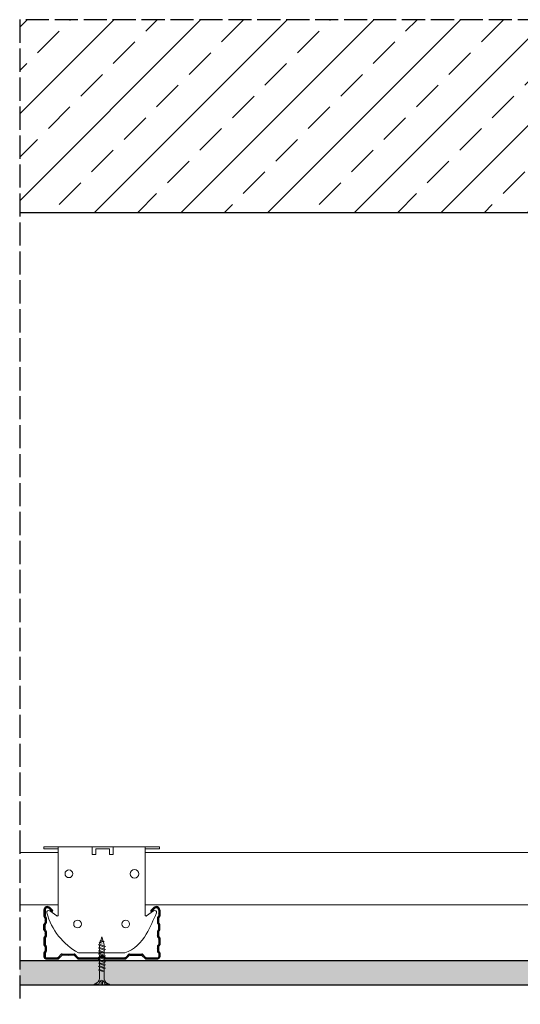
# Model space of a CAD drawing. Header units: millimetres. Extents: x 2264 to 5334, y 1259 to 2026.
# Tile 1 of 15: x 2264 to 2523, y 1516 to 2026. Entities that reach past the tile are written whole.
import ezdxf

# ---------------------------------------------------------------- set-up
doc = ezdxf.new("R2010")
doc.units = ezdxf.units.MM
doc.linetypes.add('ACAD_ISO02W100', pattern=[15, 12, -3])
for name, color, linetype, lineweight in [('_RIGIPS AKCESORIA', 7, 'Continuous', 18), ('_RIGIPS G-K', 7, 'Continuous', 25), ('_RIGIPS PROFIL', 7, 'Continuous', 18), ('PRZERYWANA', 7, 'ACAD_ISO02W100', 25)]:
    doc.layers.add(name, color=color, linetype=linetype, lineweight=lineweight)

# ---------------------------------------------------------------- blocks, each defined once
blk = doc.blocks.new('TN 25')
at = {"layer": '_RIGIPS AKCESORIA'}
for p, q in [((0, -0.84), (0, 7.16)), ((0, 7.16), (0.46, 7.16)), ((0.46, 7.16), (0.46, 4.78)), ((0.46, 4.78), (0, 4.78)), ((0, 3.5), (1.77, 3.5)), ((0, 2.83), (1.77, 2.83)), ((0.46, 1.64), (0, 1.64)), ((0.46, -0.84), (0.46, 1.64)), ((1.77, 3.5), (1.77, 4.2)), ((1.77, 2.83), (1.77, 2.18)), ((3.02, 4.46), (8.47, 4.46)), ((7.49, 2.01), (3.55, 2.01)), ((7.12, 4.46), (7.12, 3.18)), ((8.03, 2.01), (7.12, 4.46)), ((7.12, 3.18), (7.65, 1.53)), ((7.65, 1.53), (8.03, 2.01)), ((9.41, 2.01), (8.03, 2.01)), ((8.47, 4.46), (8.79, 5)), ((9.61, 1.51), (8.47, 4.46)), ((8.79, 5), (9.93, 2.01)), ((9, 4.46), (10.1, 4.46)), ((9.93, 2.01), (9.61, 1.51)), ((11.04, 2.01), (9.93, 2.01)), ((10.1, 4.46), (10.41, 5)), ((11.23, 1.51), (10.1, 4.46)), ((10.41, 5), (11.56, 2.01)), ((10.62, 4.46), (11.67, 4.46)), ((11.56, 2.01), (11.23, 1.51)), ((12.61, 2.01), (11.56, 2.01)), ((11.67, 4.46), (11.99, 5)), ((12.81, 1.51), (11.67, 4.46)), ((11.99, 5), (13.14, 2.01)), ((12.2, 4.46), (13.21, 4.46)), ((13.14, 2.01), (12.81, 1.51)), ((14.15, 2.01), (13.14, 2.01)), ((13.21, 4.46), (13.52, 5)), ((14.34, 1.51), (13.21, 4.46)), ((13.52, 5), (14.67, 2.01)), ((13.73, 4.46), (14.8, 4.46)), ((14.67, 2.01), (14.34, 1.51)), ((15.74, 2.01), (14.67, 2.01)), ((14.8, 4.46), (15.12, 5)), ((15.94, 1.51), (14.8, 4.46)), ((15.12, 5), (16.26, 2.01)), ((15.33, 4.46), (16.42, 4.46)), ((16.26, 2.01), (15.94, 1.51)), ((17.36, 2.01), (16.26, 2.01)), ((16.42, 4.46), (16.73, 5)), ((17.55, 1.51), (16.42, 4.46)), ((16.73, 5), (17.88, 2.01)), ((16.94, 4.46), (17.99, 4.46)), ((17.88, 2.01), (17.55, 1.51)), ((18.93, 2.01), (17.88, 2.01)), ((17.99, 4.46), (18.31, 5)), ((19.13, 1.51), (17.99, 4.46)), ((18.31, 5), (19.45, 2.01)), ((18.52, 4.46), (19.68, 4.46)), ((19.45, 2.01), (19.13, 1.51)), ((19.45, 2.01), (20.62, 2.01)), ((19.68, 4.46), (20, 5)), ((20.82, 1.51), (19.68, 4.46)), ((20, 5), (21.14, 2.01)), ((20.21, 4.46), (20.7, 4.46)), ((20.7, 4.46), (22.28, 3.98)), ((21.14, 2.01), (20.82, 1.51)), ((21.14, 2.01), (21.81, 2.12)), ((21.85, 1.83), (21.67, 3.28)), ((21.67, 3.28), (22.14, 2.4)), ((22.14, 2.4), (21.85, 1.83)), ((22.7, 2.36), (22.14, 2.4)), ((22.28, 3.98), (22.56, 4.37)), ((22.7, 2.36), (22.28, 3.98)), ((22.56, 4.37), (23.03, 2.71)), ((23.03, 2.71), (22.7, 2.36)), ((22.71, 3.85), (25, 3.24)), ((25, 3.24), (23.03, 2.71)), ((0, -0.84), (0.46, -0.84))]:
    blk.add_line(p, q, dxfattribs=at)
for centre, major_axis, ratio, start_param, end_param in [((3.09, 7.67), (0.17, 3.2), 0.826134, 1.773653, 3.180586), ((-0.04, 0.9), (0, 3.93), 0.848176, -0.720942, -0.151112), ((3.37, -1.57), (0.28, 3.57), 0.832181, 0.035984, 1.430787), ((-2.73, 15.91), (0, 14.76), 0.848176, 3.399396, 3.475072), ((0.59, 4.62), (0, 2.81), 0.848176, 3.475072, 3.862535), ((1.66, 3.18), (0, 0.895), 0.848176, -1.552777, -0.720942), ((1.66, 3.18), (0, 0.895), 0.848176, 3.862535, 4.730408)]:
    blk.add_ellipse(centre, major_axis=major_axis, ratio=ratio, start_param=start_param, end_param=end_param, dxfattribs=at)
blk = doc.blocks.new('CD 60 ULTRASTIL')
h = blk.add_hatch()
h.set_pattern_fill('ANSI31', color=256, scale=0.3, style=0)
h.paths.add_polyline_path([(542.88, 684.5, -0.302776), (543.49, 684.5), (544.54, 683.79, 0.148069), (544.85, 683.7), (555.42, 683.7, 0.198912), (555.81, 683.86), (557.38, 685.44, -0.198912), (557.77, 685.6), (563.59, 685.6, -0.198912), (563.98, 685.44), (565.55, 683.86, 0.198912), (565.94, 683.7), (572.18, 683.7, 0.414214), (573.18, 684.7), (573.18, 686.74, 0.198912), (573.02, 687.12), (572.74, 687.4, -0.198912), (572.58, 687.79), (572.58, 689.87, -0.198912), (572.74, 690.26), (573.02, 690.54, 0.198912), (573.18, 690.93), (573.18, 694.47, 0.198912), (573.02, 694.86), (572.74, 695.14, -0.198912), (572.58, 695.53), (572.58, 697.61, -0.198912), (572.74, 698), (573.02, 698.28, 0.198912), (573.18, 698.67), (573.18, 701.47, 0.198912), (573.02, 701.86), (572.74, 702.14, -0.198912), (572.58, 702.53), (572.58, 704.61, -0.198912), (572.74, 705), (573.02, 705.28, 0.198912), (573.18, 705.67), (573.18, 708.9, 0.666128), (570.12, 710.18), (568.55, 708.63), (568.93, 708.24), (570.5, 709.79, -0.666128), (572.63, 708.9), (572.63, 705.9, -0.198912), (572.47, 705.51), (572.19, 705.23, 0.198912), (572.03, 704.84), (572.03, 702.3, 0.198912), (572.19, 701.91), (572.47, 701.63, -0.198912), (572.63, 701.25), (572.63, 698.9, -0.198912), (572.47, 698.51), (572.19, 698.23, 0.198912), (572.03, 697.84), (572.03, 695.3, 0.198912), (572.19, 694.91), (572.47, 694.63, -0.198912), (572.63, 694.25), (572.63, 691.16, -0.198912), (572.47, 690.77), (572.19, 690.49, 0.198912), (572.03, 690.1), (572.03, 687.56, 0.198912), (572.19, 687.17), (572.47, 686.9, -0.198912), (572.63, 686.51), (572.63, 684.7, -0.414214), (572.18, 684.25), (566.17, 684.25, -0.198912), (565.78, 684.41), (564.2, 685.99, 0.198912), (563.82, 686.15), (557.55, 686.15, 0.198912), (557.16, 685.99), (555.58, 684.41, -0.198912), (555.19, 684.25), (545.01, 684.25, -0.148069), (544.71, 684.34), (543.49, 685.16, 0.302776), (542.88, 685.16), (541.65, 684.34, -0.148069), (541.35, 684.25), (531.17, 684.25, -0.198912), (530.78, 684.41), (529.2, 685.99, 0.198912), (528.82, 686.15), (522.55, 686.15, 0.198912), (522.16, 685.99), (520.58, 684.41, -0.198912), (520.19, 684.25), (514.18, 684.25, -0.414214), (513.73, 684.7), (513.73, 686.51, -0.198912), (513.89, 686.9), (514.17, 687.17, 0.198912), (514.33, 687.56), (514.33, 690.1, 0.198912), (514.17, 690.49), (513.89, 690.77, -0.198912), (513.73, 691.16), (513.73, 694.25, -0.198912), (513.89, 694.63), (514.17, 694.91, 0.198912), (514.33, 695.3), (514.33, 697.84, 0.198912), (514.17, 698.23), (513.89, 698.51, -0.198912), (513.73, 698.9), (513.73, 701.25, -0.198912), (513.89, 701.63), (514.17, 701.91, 0.198912), (514.33, 702.3), (514.33, 704.84, 0.198912), (514.17, 705.23), (513.89, 705.51, -0.198912), (513.73, 705.9), (513.73, 708.9, -0.666128), (515.86, 709.79), (517.43, 708.24), (517.81, 708.63), (516.25, 710.18, 0.666128), (513.18, 708.9), (513.18, 705.67, 0.198912), (513.34, 705.28), (513.62, 705, -0.198912), (513.78, 704.61), (513.78, 702.53, -0.198912), (513.62, 702.14), (513.34, 701.86, 0.198912), (513.18, 701.47), (513.18, 698.67, 0.198912), (513.34, 698.28), (513.62, 698, -0.198912), (513.78, 697.61), (513.78, 695.53, -0.198912), (513.62, 695.14), (513.34, 694.86, 0.198912), (513.18, 694.47), (513.18, 690.93, 0.198912), (513.34, 690.54), (513.62, 690.26, -0.198912), (513.78, 689.87), (513.78, 687.79, -0.198912), (513.62, 687.4), (513.34, 687.12, 0.198912), (513.18, 686.74), (513.18, 684.7, 0.414214), (514.18, 683.7), (520.42, 683.7, 0.198912), (520.81, 683.86), (522.38, 685.44, -0.198912), (522.77, 685.6), (528.59, 685.6, -0.198912), (528.98, 685.44), (530.55, 683.86, 0.198912), (530.94, 683.7), (541.51, 683.7, 0.148069), (541.82, 683.79)])
for p, q in [((515.86, 709.79), (517.43, 708.24)), ((516.25, 710.18), (517.81, 708.63)), ((570.12, 710.18), (568.55, 708.63)), ((570.5, 709.79), (568.93, 708.24)), ((513.18, 708.9), (513.18, 705.67)), ((513.34, 705.28), (513.62, 705)), ((513.73, 708.9), (513.73, 705.9)), ((513.78, 704.61), (513.78, 702.53)), ((513.89, 705.51), (514.17, 705.23)), ((514.33, 704.84), (514.33, 702.3)), ((517.43, 708.24), (517.81, 708.63)), ((568.93, 708.24), (568.55, 708.63)), ((572.03, 704.84), (572.03, 702.3)), ((572.47, 705.51), (572.19, 705.23)), ((572.58, 704.61), (572.58, 702.53)), ((572.63, 708.9), (572.63, 705.9)), ((573.02, 705.28), (572.74, 705)), ((573.18, 708.9), (573.18, 705.67)), ((513.18, 698.67), (513.18, 701.47)), ((513.34, 701.86), (513.62, 702.14)), ((513.73, 698.9), (513.73, 701.25)), ((513.89, 701.63), (514.17, 701.91)), ((572.47, 701.63), (572.19, 701.91)), ((572.63, 698.9), (572.63, 701.25)), ((573.02, 701.86), (572.74, 702.14)), ((573.18, 698.67), (573.18, 701.47)), ((513.18, 694.47), (513.18, 690.93)), ((513.34, 698.28), (513.62, 698)), ((513.34, 694.86), (513.62, 695.14)), ((513.73, 694.25), (513.73, 691.16)), ((513.78, 697.61), (513.78, 695.53)), ((513.89, 698.51), (514.17, 698.23)), ((513.89, 694.63), (514.17, 694.91)), ((514.33, 697.84), (514.33, 695.3)), ((572.03, 697.84), (572.03, 695.3)), ((572.47, 698.51), (572.19, 698.23)), ((572.47, 694.63), (572.19, 694.91)), ((572.58, 697.61), (572.58, 695.53)), ((572.63, 694.25), (572.63, 691.16)), ((573.02, 698.28), (572.74, 698)), ((573.02, 694.86), (572.74, 695.14)), ((573.18, 694.47), (573.18, 690.93)), ((513.34, 690.54), (513.62, 690.26)), ((513.78, 689.87), (513.78, 687.79)), ((513.89, 690.77), (514.17, 690.49)), ((514.33, 690.1), (514.33, 687.56)), ((572.03, 690.1), (572.03, 687.56)), ((572.47, 690.77), (572.19, 690.49)), ((572.58, 689.87), (572.58, 687.79)), ((573.02, 690.54), (572.74, 690.26)), ((513.18, 686.74), (513.18, 684.7)), ((513.34, 687.12), (513.62, 687.4)), ((513.73, 686.51), (513.73, 684.7)), ((513.89, 686.9), (514.17, 687.17)), ((514.18, 684.25), (520.19, 684.25)), ((514.18, 683.7), (520.42, 683.7)), ((520.58, 684.41), (522.16, 685.99)), ((520.81, 683.86), (522.38, 685.44)), ((522.55, 686.15), (528.82, 686.15)), ((528.59, 685.6), (522.77, 685.6)), ((530.55, 683.86), (528.98, 685.44)), ((530.78, 684.41), (529.2, 685.99)), ((530.94, 683.7), (541.51, 683.7)), ((531.17, 684.25), (541.35, 684.25)), ((541.65, 684.34), (542.88, 685.16)), ((541.82, 683.79), (542.88, 684.5)), ((544.71, 684.34), (543.49, 685.16)), ((544.54, 683.79), (543.49, 684.5)), ((544.85, 683.7), (555.42, 683.7)), ((545.01, 684.25), (555.19, 684.25)), ((555.58, 684.41), (557.16, 685.99)), ((555.81, 683.86), (557.38, 685.44)), ((557.55, 686.15), (563.82, 686.15)), ((557.77, 685.6), (563.59, 685.6)), ((565.55, 683.86), (563.98, 685.44)), ((565.78, 684.41), (564.2, 685.99)), ((565.94, 683.7), (572.18, 683.7)), ((566.17, 684.25), (572.18, 684.25)), ((572.47, 686.9), (572.19, 687.17)), ((572.63, 686.51), (572.63, 684.7)), ((573.02, 687.12), (572.74, 687.4)), ((573.18, 686.74), (573.18, 684.7))]:
    blk.add_line(p, q)
for centre, radius, start, end in [((514.98, 708.9), 1.8, 45.3251, 180), ((514.98, 708.9), 1.25, 45.3251, 180), ((571.38, 708.9), 1.8, 360, 134.6749), ((571.38, 708.9), 1.25, 360, 134.6749), ((513.73, 705.67), 0.55, 180, 225), ((513.23, 704.61), 0.55, 0, 45), ((514.28, 705.9), 0.55, 180, 225), ((513.78, 704.84), 0.55, 0, 45), ((572.58, 704.84), 0.55, 135, 180), ((572.08, 705.9), 0.55, 315, 0), ((573.13, 704.61), 0.55, 135, 180), ((572.63, 705.67), 0.55, 315, 0), ((513.73, 701.47), 0.55, 135, 180), ((513.23, 702.53), 0.55, 315, 0), ((514.28, 701.25), 0.55, 135, 180), ((514.28, 698.9), 0.55, 180, 225), ((513.78, 702.3), 0.55, 315, 0), ((572.58, 702.3), 0.55, 180, 225), ((572.08, 701.25), 0.55, 0, 45), ((572.08, 698.9), 0.55, 315, 0), ((573.13, 702.53), 0.55, 180, 225), ((572.63, 701.47), 0.55, 0, 45), ((513.73, 698.67), 0.55, 180, 225), ((513.73, 694.47), 0.55, 135, 180), ((513.23, 697.61), 0.55, 360, 45), ((513.23, 695.53), 0.55, 315, 0), ((514.28, 694.25), 0.55, 135, 180), ((513.78, 697.84), 0.55, 0, 45), ((513.78, 695.3), 0.55, 315, 0), ((572.58, 697.84), 0.55, 135, 180), ((572.58, 695.3), 0.55, 180, 225), ((572.08, 694.25), 0.55, 0, 45), ((573.13, 697.61), 0.55, 135, 180), ((573.13, 695.53), 0.55, 180, 225), ((572.63, 698.67), 0.55, 315, 0), ((572.63, 694.47), 0.55, 0, 45), ((513.73, 690.93), 0.55, 180, 225), ((513.23, 689.87), 0.55, 0, 45), ((514.28, 691.16), 0.55, 180, 225), ((513.78, 690.1), 0.55, 360, 45), ((572.58, 690.1), 0.55, 135, 180), ((572.08, 691.16), 0.55, 315, 0), ((573.13, 689.87), 0.55, 135, 180), ((572.63, 690.93), 0.55, 315, 0), ((513.73, 686.74), 0.55, 135, 180), ((514.18, 684.7), 1, 180, 270), ((513.23, 687.79), 0.55, 315, 0), ((514.28, 686.51), 0.55, 135, 180), ((514.18, 684.7), 0.45, 180, 270), ((513.78, 687.56), 0.55, 315, 360), ((520.19, 684.8), 0.55, 270, 315), ((520.42, 684.25), 0.55, 270, 315), ((522.55, 685.6), 0.55, 90, 135), ((522.77, 685.05), 0.55, 90, 135), ((528.59, 685.05), 0.55, 45, 90), ((528.82, 685.6), 0.55, 45, 90), ((530.94, 684.25), 0.55, 225, 270), ((531.17, 684.8), 0.55, 225, 270), ((541.35, 684.8), 0.55, 270, 303.6901), ((541.51, 684.25), 0.55, 270, 303.6901), ((543.18, 684.7), 0.55, 56.3099, 123.6901), ((543.18, 684.04), 0.55, 56.3099, 123.6901), ((544.85, 684.25), 0.55, 236.3099, 270), ((545.01, 684.8), 0.55, 236.3099, 270), ((555.19, 684.8), 0.55, 270, 315), ((555.42, 684.25), 0.55, 270, 315), ((557.55, 685.6), 0.55, 90, 135), ((557.77, 685.05), 0.55, 90, 135), ((563.59, 685.05), 0.55, 45, 90), ((563.82, 685.6), 0.55, 45, 90), ((565.94, 684.25), 0.55, 225, 270), ((566.17, 684.8), 0.55, 225, 270), ((572.58, 687.56), 0.55, 180, 225), ((572.18, 684.7), 1, 270, 0), ((572.18, 684.7), 1, 270, 360), ((572.18, 684.7), 0.45, 270, 360), ((572.08, 686.51), 0.55, 360, 45), ((573.13, 687.79), 0.55, 180, 225), ((572.63, 686.74), 0.55, 360, 45)]:
    blk.add_arc(centre, radius, start, end)
blk = doc.blocks.new('Lacznik krzyzowy (widok2)')
at = {"layer": '_RIGIPS AKCESORIA'}
for p, q in [((94.8, 91.5, 218.36), (94.8, 90.5, 218.36)), ((94.8, 91.5, 218.36), (154.8, 91.5, 218.36)), ((94.8, 90.5, 218.36), (102.3, 90.5, 218.36)), ((102.3, 56.12, 218.36), (102.3, 91.5, 218.36)), ((119.8, 91.5, 218.36), (119.8, 87.5, 218.36)), ((119.8, 87.5, 218.36), (121.8, 87.5, 218.36)), ((121.8, 87.5, 218.36), (121.8, 90.5, 218.36)), ((121.8, 90.5, 218.36), (128.85, 90.5, 218.36)), ((128.85, 90.5, 218.36), (128.85, 87.5, 218.36)), ((128.85, 87.5, 218.36), (130.85, 87.5, 218.36)), ((130.85, 91.5, 218.36), (130.85, 87.5, 218.36)), ((147.3, 91.5, 218.36), (147.3, 56.12, 218.36)), ((154.8, 90.5, 218.36), (147.3, 90.5, 218.36)), ((154.8, 91.5, 218.36), (154.8, 90.5, 218.36)), ((97.87, 58.32, 218.36), (101.51, 55.71, 218.36)), ((148.09, 55.71, 218.36), (151.73, 58.32, 218.36)), ((136.8, 36.5, 218.36), (112.81, 36.5, 218.36))]:
    blk.add_line(p, q, dxfattribs=at)
for centre, radius in [((107.8, 77.5, 218.36), 2), ((141.8, 77.5, 218.36), 2.24), ((112.3, 51.5, 218.36), 2), ((137.3, 51.5, 218.36), 2)]:
    blk.add_circle(centre, radius, dxfattribs=at)
for centre, radius, start, end in [((97.29, 57.5, 218.36), 1, 122.1388, 189.8152), ((129.61, 66.77, 218.36), 34.62, 195.8211, 240.9602), ((97.29, 57.5, 218.36), 1, 54.4623, 122.1388), ((101.8, 56.12, 218.36), 0.5, 234.4623, 0), ((147.8, 56.12, 218.36), 0.5, 180, 305.5377), ((12.5, 118.8, 218.36), 153.64, 331.826, 336.4146), ((152.32, 57.5, 218.36), 1, 350.1848, 125.5377), ((129.12, 56.49, 218.36), 21.41, 291.013, 331.4749)]:
    blk.add_arc(centre, radius, start, end, dxfattribs=at)

msp = doc.modelspace()

# ---------------------------------------------------------------- hatches: boundary and pattern name
at = {"layer": '_RIGIPS G-K'}
h = msp.add_hatch(dxfattribs=at)
h.set_pattern_fill('ANSI33', color=256, scale=5)
h.set_pattern_definition([(45, (0, -421.45), (-22.45064, 22.45064), []), (45, (22.45, -421.45), (-22.45064, 22.45064), [15.875, -7.9375])])
h.paths.add_polyline_path([(3254.072, 2025.994), (2263.899, 2025.994), (2263.899, 1925.994), (3254.072, 1925.994)])
h = msp.add_hatch(dxfattribs=at)
h.set_pattern_fill('DOTS', color=256, scale=2, angle=-45, style=0)
h.set_pattern_definition([(315, (20.9542, 0), (3.367596, 1.122532), [0, -3.175])])
h.paths.add_polyline_path([(2263.899, 1538.494), (2263.899, 1525.994), (2838.15, 1525.994), (2838.15, 1538.494)])

# ---------------------------------------------------------------- linework, layer by layer
msp.add_line((3254.072, 1925.994), (2263.899, 1925.994))
for p, q in [((2838.15, 1538.494), (2263.899, 1538.494)), ((2850.65, 1525.994), (2263.899, 1525.994))]:
    msp.add_line(p, q, dxfattribs=at)
at = {"layer": '_RIGIPS PROFIL'}
for p, q in [((2283.899, 1594.589), (2263.899, 1594.589)), ((2683.899, 1594.589), (2328.899, 1594.589)), ((2283.899, 1567.589), (2263.899, 1567.589)), ((2683.899, 1567.589), (2328.899, 1567.589))]:
    msp.add_line(p, q, dxfattribs=at)
at = {"layer": 'PRZERYWANA'}
for p, q in [((2263.899, 2025.994), (2263.899, 1515.994)), ((3254.072, 2025.994), (2263.899, 2025.994))]:
    msp.add_line(p, q, dxfattribs=at)

# ---------------------------------------------------------------- block references
msp.add_blockref('CD 60 ULTRASTIL', (1763.319, 855.892))
at = {"layer": '_RIGIPS AKCESORIA', "xscale": -1, "rotation": 270}
msp.add_blockref('TN 25', (2303.307, 1525.994), dxfattribs=at)
at = {"layer": '_RIGIPS PROFIL'}
msp.add_blockref('Lacznik krzyzowy (widok2)', (2181.598, 1506.09, -218.356), dxfattribs=at)

doc.saveas('drawing.dxf')
